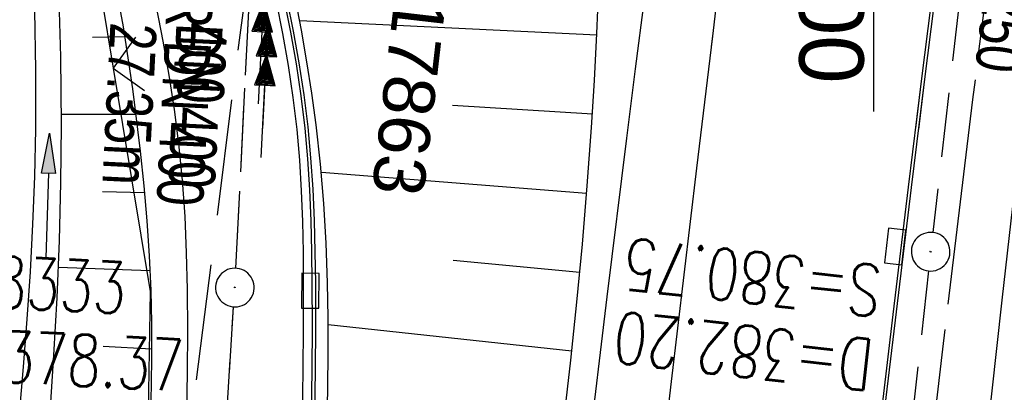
# Model space of a CAD drawing. Extents: x 508275 to 508667, y 447201 to 448341.
# Tile 22 of 33: x 508467 to 508505, y 448059 to 448073. Entities that reach past the tile are written whole.
import ezdxf
from ezdxf import colors
from ezdxf.entities.mleader import LeaderData, LeaderLine
from ezdxf.math import Vec2, Vec3

# ---------------------------------------------------------------- set-up
doc = ezdxf.new("R2010")
doc.units = 0
doc.header["$LTSCALE"] = 10
doc.header["$MEASUREMENT"] = 0
for name, pattern in [('ACAD_ISO16W100', [73, 15, -6.5, 15, -6.5, 15, -7, 1, -7]), ('ACHSE', [5.5, 4, -0.5, 0.5, -0.5]), ('AUSGEZOGEN', [0]), ('LT00', [0]), ('LT12', [0.4, 0.3, -0.1]), ('STRICHLINIE2', [0.375, 0.25, -0.125])]:
    doc.linetypes.add(name, pattern=pattern)
doc.layers.get('0').update_dxf_attribs({"linetype": 'LT00'})
for name, color, linetype in [('--EK_FBR', 250, 'LT00'), ('--EK_Halt-Pfeil', 4, 'LT00'), ('--EK_Haltung', 7, 'STRICHLINIE2'), ('--EK_Haltung-Text', 140, 'LT00'), ('--EK_Schacht-Text', 5, 'LT00'), ('--EL_Halt-Pfeil', 4, 'LT00'), ('--EL_Haltung', 182, 'STRICHLINIE2'), ('--EL_Haltung-Text', 182, 'LT00'), ('-AX-093', 35, 'ACHSE'), ('BAB-KABEL', 220, 'ACAD_ISO16W100'), ('DL', 182, 'LT12'), ('DL_PFEIL', 201, 'LT00'), ('DL_TEXT', 182, 'LT00'), ('FESTPKT_TEXT_A', 211, 'LT00'), ('PFEIL', 140, 'AUSGEZOGEN'), ('V125_AFBR_BAB', 250, 'LT00'), ('V125_H_BORD', 8, 'LT00'), ('V125_LD_MARK', 250, 'LT00'), ('V125_RASTER', 250, 'LT00'), ('V126_AFBR_BAB', 250, 'LT00'), ('V126_BOESCH', 250, 'LT00'), ('V126_BOSCHUNG', 250, 'LT00'), ('V126_GRABEN', 250, 'LT00'), ('V126_H_BORD', 8, 'LT00'), ('V126_KA_PRUF', 182, 'LT00'), ('V126_LD_MARK', 250, 'LT00'), ('V126_RINNE', 182, 'LT00'), ('V126_SINKK', 182, 'LT00'), ('V126_ZAUN', 40, 'LT00')]:
    doc.layers.add(name, color=color, linetype=linetype)
doc.styles.add('Haltungsbeschriftung', font='ARIAL.TTF', dxfattribs={"width": 0.75})
doc.styles.add('schachtbeschriftung', font='romans.shx', dxfattribs={"width": 0.75, "height": 2})
doc.styles.get("Standard").update_dxf_attribs({"font": 'ARIAL.TTF'})

# ---------------------------------------------------------------- blocks, each defined once
blk = doc.blocks.new('Pfreil3')
at = {"layer": 'PFEIL'}
blk.add_hatch(color=256, dxfattribs=at).paths.add_polyline_path([(-1.549, 0.273), (-1.549, -0.273), (0, 0)])
for p, q in [((-1.549, 0), (-4.831, 0)), ((-1.549, -0.273), (-1.549, 0.273)), ((-1.549, 0.273), (0, 0)), ((0, 0), (-1.549, -0.273))]:
    blk.add_line(p, q, dxfattribs=at)
blk = doc.blocks.new('_None')
blk = doc.blocks.new('SYMB0024')
at = {"color": 0, "linetype": 'ByBlock'}
for p, q in [((-0.5, 0.5), (0, 0)), ((0, 0), (0.5, 0.5))]:
    blk.add_line(p, q, dxfattribs=at)
blk = doc.blocks.new('SYMB0003')
at = {"color": 0, "linetype": 'ByBlock'}
for p, q in [((-0.015712, 0), (0.010166, 0.012015)), ((0, -0.021257), (-0.015712, 0)), ((0.010166, 0.012015), (0, -0.021257))]:
    blk.add_line(p, q, dxfattribs=at)
for points in [[(-0.031395, 0.499013), (-0.093691, 0.491144), (-0.154509, 0.475528), (-0.21289, 0.452414), (-0.267913, 0.422164), (-0.318712, 0.385257), (-0.364484, 0.342274), (-0.404509, 0.293893), (-0.438154, 0.240877), (-0.464888, 0.184062), (-0.484292, 0.124345), (-0.496058, 0.062667), (-0.5, 0)], [(0.5, 0), (0.496057, 0.062667), (0.484292, 0.124345), (0.464888, 0.184062), (0.438153, 0.240877), (0.404509, 0.293893), (0.364484, 0.342274), (0.318712, 0.385257), (0.267913, 0.422164), (0.21289, 0.452414), (0.154509, 0.475528), (0.093691, 0.491144), (0.031395, 0.499013), (-0.031395, 0.499013)], [(-0.5, 0), (-0.496058, -0.062667), (-0.484292, -0.124345), (-0.464888, -0.184062), (-0.438154, -0.240877), (-0.404509, -0.293893), (-0.364485, -0.342274), (-0.318712, -0.385257), (-0.267914, -0.422164), (-0.21289, -0.452414), (-0.154509, -0.475529), (-0.093691, -0.491144), (-0.031395, -0.499014), (0.031395, -0.499014)], [(0.031395, -0.499014), (0.093691, -0.491144), (0.154509, -0.475529), (0.21289, -0.452414), (0.267914, -0.422164), (0.318712, -0.385257), (0.364485, -0.342274), (0.404509, -0.293893), (0.438154, -0.240877), (0.464889, -0.184062), (0.484292, -0.124345), (0.496058, -0.062667), (0.5, 0)]]:
    blk.add_lwpolyline(points, dxfattribs=at)
blk = doc.blocks.new('SYMB0652')
at = {"color": 0, "linetype": 'ByBlock'}
blk.add_lwpolyline([(-0.15, -0.075), (0.15, -0.075), (0.15, 0.075), (-0.15, 0.075), (-0.15, -0.075)], dxfattribs=at)
blk = doc.blocks.new('SYMB0070')
at = {"color": 0, "linetype": 'ByBlock'}
for p, q in [((0.5, 0), (0.2, 0.1)), ((0.2, 0.1), (0.2, 0)), ((-0.5, 0), (0.2, 0)), ((0.468, 0), (0.21, 0.086)), ((0.21, 0.086), (0.21, -0.086)), ((0.21, -0.086), (0.468, 0)), ((0.22, -0.072), (0.437, 0)), ((0.23, -0.058), (0.405, 0)), ((0.24, -0.045), (0.374, 0)), ((0.342, 0), (0.25, 0.031)), ((0.25, 0.031), (0.25, -0.031)), ((0.25, -0.031), (0.342, 0)), ((0.26, -0.017), (0.31, 0)), ((0.27, -0.003), (0.279, 0))]:
    blk.add_line(p, q, dxfattribs=at)
for points in [[(0.2, 0), (0.2, -0.1), (0.5, 0)], [(0.437, 0), (0.22, 0.072), (0.22, -0.072)], [(0.405, 0), (0.23, 0.058), (0.23, -0.058)], [(0.374, 0), (0.24, 0.045), (0.24, -0.045)], [(0.31, 0), (0.26, 0.017), (0.26, -0.017)], [(0.279, 0), (0.27, 0.003), (0.27, -0.003)]]:
    blk.add_lwpolyline(points, dxfattribs=at)

msp = doc.modelspace()

# ---------------------------------------------------------------- linework, layer by layer
at = {"layer": '--EK_FBR'}
for points in [[(508485.014, 448020.147), (508485.421, 448024.118), (508485.829, 448028.09), (508486.241, 448032.06), (508486.657, 448036.031), (508487.081, 448040), (508487.513, 448043.969), (508488.204, 448050.131), (508488.917, 448056.29), (508489.653, 448062.447), (508490.41, 448068.601), (508490.748, 448071.3), (508491.092, 448073.998), (508491.441, 448076.696), (508491.681, 448078.517), (508491.922, 448080.337), (508492.164, 448082.157), (508492.634, 448085.709), (508493.102, 448089.261), (508493.568, 448092.814)], [(508477.822, 448057.868), (508477.849, 448059.575), (508477.865, 448061.284), (508477.867, 448062.994), (508477.858, 448064.186), (508477.835, 448065.378), (508477.792, 448066.568), (508477.722, 448067.755), (508477.619, 448068.938), (508477.469, 448070.186), (508477.282, 448071.429), (508477.063, 448072.668), (508476.818, 448073.903)], [(508473.335, 448057.931), (508473.364, 448059.531), (508473.376, 448061.132), (508473.364, 448062.734), (508473.33, 448064.15), (508473.267, 448065.565), (508473.17, 448066.977), (508473.033, 448068.384), (508472.863, 448069.719), (508472.657, 448071.049), (508472.423, 448072.375), (508472.166, 448073.699)]]:
    msp.add_lwpolyline(points, dxfattribs=at)
at = {"layer": '--EK_FBR', "color": 2}
for points in [[(508493.051, 447986.342), (508493.75, 447994.431), (508494.173, 447999.212), (508494.605, 448003.991), (508495.047, 448008.77), (508495.501, 448013.548), (508495.969, 448018.324), (508496.448, 448023.063), (508496.939, 448027.8), (508497.443, 448032.536), (508497.957, 448037.271), (508498.479, 448042.005), (508499.032, 448046.947), (508499.594, 448051.888), (508500.166, 448056.828), (508500.748, 448061.766), (508501.343, 448066.703), (508501.848, 448070.811), (508502.36, 448074.918), (508502.878, 448079.025), (508503.401, 448083.13), (508503.927, 448087.236), (508504.454, 448091.341)], [(508501.624, 448068.992), (508501.848, 448070.811), (508502.36, 448074.918), (508502.878, 448079.024), (508503.401, 448083.13), (508503.927, 448087.236), (508504.454, 448091.341)], [(508497.375, 447988.818), (508497.816, 447993.87), (508498.267, 447998.921), (508498.729, 448003.97), (508499.202, 448009.019), (508499.632, 448013.501), (508500.073, 448017.982), (508500.526, 448022.462), (508500.991, 448026.94), (508501.471, 448031.417), (508501.842, 448034.793), (508502.221, 448038.169), (508502.604, 448041.543), (508502.991, 448044.918), (508503.379, 448048.292), (508503.768, 448051.666), (508504.155, 448055.041), (508504.569, 448058.681), (508504.982, 448062.321), (508505.396, 448065.961)]]:
    msp.add_lwpolyline(points, dxfattribs=at)
at = {"layer": '--EK_Haltung'}
for p, q in [((508475.24, 448063.557), (508476.526, 448089.37)), ((508505.049, 448088.991), (508502.287, 448064.944)), ((508502.119, 448063.454), (508497.879, 448025.088)), ((508472.921, 448027.58), (508475.154, 448062.059))]:
    msp.add_line(p, q, dxfattribs=at)
at = {"layer": '--EL_Haltung'}
for p, q in [((508475.24, 448063.557), (508476.526, 448089.37)), ((508505.049, 448088.991), (508502.287, 448064.944)), ((508502.119, 448063.454), (508497.879, 448025.088)), ((508472.921, 448027.58), (508475.154, 448062.059))]:
    msp.add_line(p, q, dxfattribs=at)
at = {"layer": '-AX-093', "ltscale": 0.2}
msp.add_lwpolyline([(508513.432, 448137.561), (508511.925, 448128.136), (508510.44, 448118.484), (508509.011, 448108.824), (508507.637, 448099.156), (508506.316, 448089.48), (508505.047, 448079.798), (508503.827, 448070.109), (508502.655, 448060.415), (508501.529, 448050.714), (508500.448, 448041.009), (508499.411, 448031.299), (508498.415, 448021.585), (508497.459, 448011.867), (508496.542, 448002.144), (508495.661, 447992.419), (508494.815, 447982.691)], dxfattribs=at)
at = {"layer": 'BAB-KABEL', "ltscale": 0.03, "flags": 128}
msp.add_lwpolyline([(508483.284, 448141.058), (508483.035, 448139.227), (508479.751, 448113.403), (508481.527, 448103.17), (508480.164, 448094.262), (508478.935, 448090.579), (508477.433, 448087.401), (508476.34, 448080.034), (508472.781, 448052.024), (508471.007, 448040.418), (508470.052, 448032.878), (508469.506, 448025.92), (508468.687, 448016.779), (508466.83, 447996.179), (508463.714, 447929.595), (508460.374, 447843.858), (508458.4, 447784.541), (508457.287, 447767.197), (508455.205, 447723.038), (508453.729, 447699.288), (508451.379, 447637.698), (508449.204, 447601.324), (508447.463, 447580.353), (508445.551, 447556.949), (508439.899, 447511.622), (508435.634, 447479.341), (508431.536, 447447.33), (508425.814, 447408.25), (508422.058, 447386.255), (508419.489, 447370.364), (508419.463, 447366.692), (508417.017, 447353.034), (508419.671, 447348.567), (508418.263, 447336.935), (508413.792, 447330.933), (508402.026, 447282.819), (508386.099, 447280.447), (508366.681, 447274.025), (508361.372, 447269.698), (508361.657, 447256.667), (508362.195, 447223.902)], dxfattribs=at)
at = {"layer": 'DL'}
for p, q in [((508475.24, 448063.557), (508476.526, 448089.37)), ((508472.921, 448027.58), (508475.154, 448062.059))]:
    msp.add_line(p, q, dxfattribs=at)
at = {"layer": 'V125_AFBR_BAB', "color": 2}
msp.add_lwpolyline([(508501.624, 448068.992), (508501.848, 448070.811), (508502.36, 448074.918), (508502.878, 448079.024), (508503.401, 448083.13), (508503.927, 448087.236), (508504.454, 448091.341)], dxfattribs=at)
at = {"layer": 'V125_H_BORD'}
msp.add_lwpolyline([(508501.739, 448068.946), (508501.967, 448070.792), (508502.481, 448074.887), (508503.001, 448078.98), (508503.524, 448083.073), (508504.05, 448087.166), (508504.577, 448091.259)], dxfattribs=at)
at = {"layer": 'V125_LD_MARK'}
msp.add_lwpolyline([(508496.309, 448099.542), (508496.2, 448097.774), (508496.087, 448096.006), (508495.967, 448094.239), (508495.837, 448092.473), (508495.67, 448090.432), (508495.486, 448088.393), (508495.288, 448086.354), (508495.078, 448084.317), (508494.858, 448082.281), (508494.631, 448080.245), (508494.338, 448077.682), (508494.038, 448075.119), (508493.735, 448072.558), (508493.688, 448072.167)], dxfattribs=at)
at = {"layer": 'V125_RASTER'}
msp.add_line((508499.998, 448069.643), (508499.998, 448081.598), dxfattribs=at)
at = {"layer": 'V126_AFBR_BAB'}
for points in [[(508485.014, 448020.147), (508485.421, 448024.118), (508485.829, 448028.09), (508486.241, 448032.06), (508486.657, 448036.031), (508487.081, 448040), (508487.513, 448043.969), (508488.204, 448050.131), (508488.917, 448056.29), (508489.653, 448062.447), (508490.41, 448068.601), (508490.748, 448071.3), (508491.092, 448073.998), (508491.441, 448076.696), (508491.681, 448078.517), (508491.922, 448080.337), (508492.164, 448082.157), (508492.634, 448085.709), (508493.102, 448089.261), (508493.568, 448092.814)], [(508477.822, 448057.868), (508477.849, 448059.575), (508477.865, 448061.284), (508477.867, 448062.994), (508477.858, 448064.186), (508477.835, 448065.378), (508477.792, 448066.568), (508477.722, 448067.755), (508477.619, 448068.938), (508477.469, 448070.186), (508477.282, 448071.429), (508477.063, 448072.668), (508476.818, 448073.903)], [(508473.335, 448057.931), (508473.364, 448059.531), (508473.376, 448061.132), (508473.364, 448062.734), (508473.33, 448064.15), (508473.267, 448065.565), (508473.17, 448066.977), (508473.033, 448068.384), (508472.863, 448069.719), (508472.657, 448071.049), (508472.423, 448072.375), (508472.166, 448073.699)]]:
    msp.add_lwpolyline(points, dxfattribs=at)
at = {"layer": 'V126_AFBR_BAB', "color": 0}
for points in [[(508493.051, 447986.342), (508493.75, 447994.431), (508494.173, 447999.212), (508494.605, 448003.991), (508495.047, 448008.77), (508495.501, 448013.548), (508495.969, 448018.324), (508496.448, 448023.063), (508496.939, 448027.8), (508497.443, 448032.536), (508497.957, 448037.271), (508498.479, 448042.005), (508499.032, 448046.947), (508499.594, 448051.888), (508500.166, 448056.828), (508500.748, 448061.766), (508501.343, 448066.703), (508501.848, 448070.811), (508502.36, 448074.918), (508502.878, 448079.025), (508503.401, 448083.13), (508503.927, 448087.236), (508504.454, 448091.341)], [(508497.375, 447988.818), (508497.816, 447993.87), (508498.267, 447998.921), (508498.729, 448003.97), (508499.202, 448009.019), (508499.632, 448013.501), (508500.073, 448017.982), (508500.526, 448022.462), (508500.991, 448026.94), (508501.471, 448031.417), (508501.842, 448034.793), (508502.221, 448038.169), (508502.604, 448041.543), (508502.991, 448044.918), (508503.379, 448048.292), (508503.768, 448051.666), (508504.155, 448055.041), (508504.569, 448058.681), (508504.982, 448062.321), (508505.396, 448065.961)]]:
    msp.add_lwpolyline(points, dxfattribs=at)
at = {"layer": 'V126_BOESCH'}
for points in [[(508467.119, 448087.601), (508467.539, 448086.305), (508467.953, 448085.007), (508468.356, 448083.705), (508468.742, 448082.398), (508469.375, 448080.054), (508469.938, 448077.692), (508470.432, 448075.312), (508470.861, 448072.92), (508471.224, 448070.516), (508471.526, 448068.104), (508471.667, 448066.752), (508471.785, 448065.399), (508471.877, 448064.044), (508471.937, 448062.688), (508471.963, 448061.45), (508471.965, 448060.211), (508471.948, 448058.972), (508471.918, 448057.732)], [(508487.982, 448057.744), (508488.235, 448059.991), (508488.471, 448062.241), (508488.686, 448064.496), (508488.877, 448066.756), (508489.041, 448069.022), (508489.152, 448070.846), (508489.246, 448072.669), (508489.326, 448074.487)], [(508478.778, 448057.557), (508478.803, 448058.916), (508478.817, 448060.273), (508478.817, 448061.629), (508478.797, 448062.987), (508478.744, 448064.526), (508478.656, 448066.064), (508478.53, 448067.599), (508478.36, 448069.128), (508478.19, 448070.353), (508477.996, 448071.574), (508477.783, 448072.792), (508477.558, 448074.008)]]:
    msp.add_lwpolyline(points, dxfattribs=at)
at = {"layer": 'V126_BOSCHUNG'}
for p, q in [((508489.243, 448072.602), (508477.716, 448073.162)), ((508469.676, 448072.529), (508470.919, 448072.556)), ((508489.074, 448069.532), (508483.642, 448069.873)), ((508468.471, 448069.532), (508471.354, 448069.533)), ((508488.852, 448066.452), (508478.559, 448067.273)), ((508470.066, 448066.533), (508471.69, 448066.502)), ((508488.583, 448063.389), (508483.668, 448063.857)), ((508468.351, 448063.601), (508471.906, 448063.465)), ((508488.273, 448060.344), (508478.818, 448061.366)), ((508470.086, 448060.532), (508471.966, 448060.425))]:
    msp.add_line(p, q, dxfattribs=at)
at = {"layer": 'V126_GRABEN'}
for points in [[(508468.034, 448057.953), (508468.18, 448060.181), (508468.299, 448062.41), (508468.39, 448064.64), (508468.449, 448066.872), (508468.472, 448069.104), (508468.45, 448071.756), (508468.372, 448074.407), (508468.238, 448077.057), (508468.046, 448079.703), (508467.797, 448082.343), (508467.488, 448084.977), (508467.119, 448087.601), (508466.852, 448089.276), (508466.565, 448090.947), (508466.262, 448092.616), (508465.95, 448094.282), (508465.633, 448095.948)], [(508464.716, 448095.692), (508465.017, 448094.023), (508465.314, 448092.353), (508465.602, 448090.682), (508465.879, 448089.008), (508466.139, 448087.332), (508466.459, 448085.049), (508466.74, 448082.76), (508466.979, 448080.465), (508467.174, 448078.167), (508467.322, 448075.866), (508467.422, 448073.564), (508467.471, 448071.261), (508467.467, 448068.959), (508467.425, 448067.113), (508467.352, 448065.268), (508467.252, 448063.424), (508467.129, 448061.581), (508466.988, 448059.738), (508466.834, 448057.896)]]:
    msp.add_lwpolyline(points, dxfattribs=at)
at = {"layer": 'V126_H_BORD'}
for points in [[(508493.016, 447984.56), (508493.872, 447994.425), (508494.298, 447999.209), (508494.733, 448003.993), (508495.177, 448008.775), (508495.631, 448013.557), (508496.096, 448018.338), (508497.074, 448028.02), (508498.101, 448037.697), (508499.175, 448047.369), (508500.295, 448057.036), (508501.46, 448066.697), (508501.967, 448070.792), (508502.481, 448074.887), (508503.001, 448078.98), (508503.524, 448083.073), (508504.05, 448087.166), (508504.577, 448091.259)], [(508478.301, 448057.902), (508478.328, 448059.594), (508478.342, 448061.286), (508478.339, 448062.98), (508478.323, 448064.197), (508478.291, 448065.413), (508478.237, 448066.627), (508478.155, 448067.838), (508478.041, 448069.046), (508477.885, 448070.288), (508477.694, 448071.526), (508477.474, 448072.759), (508477.229, 448073.99)]]:
    msp.add_lwpolyline(points, dxfattribs=at)
at = {"layer": 'V126_LD_MARK'}
msp.add_lwpolyline([(508496.309, 448099.542), (508496.2, 448097.774), (508496.087, 448096.006), (508495.967, 448094.239), (508495.837, 448092.473), (508495.67, 448090.432), (508495.486, 448088.393), (508495.288, 448086.354), (508495.078, 448084.317), (508494.858, 448082.281), (508494.631, 448080.245), (508494.338, 448077.682), (508494.038, 448075.119), (508493.735, 448072.558), (508493.428, 448069.996), (508493.121, 448067.435), (508492.626, 448063.302), (508492.135, 448059.168), (508491.648, 448055.034)], dxfattribs=at)
at = {"layer": 'V126_RINNE'}
msp.add_lwpolyline([(508477.119, 448073.954), (508477.361, 448072.721), (508477.577, 448071.485), (508477.764, 448070.244), (508477.915, 448068.999), (508478.023, 448067.802), (508478.098, 448066.602), (508478.148, 448065.399), (508478.177, 448064.194), (508478.191, 448062.988), (508478.195, 448061.293), (508478.185, 448059.599), (508478.163, 448057.906)], dxfattribs=at)
at = {"layer": 'V126_ZAUN'}
msp.add_line((508468.024, 448086.119), (508470.481, 448071.321), dxfattribs=at)
msp.add_lwpolyline([(508470.481, 448071.321), (508471.92, 448062.654), (508471.81, 448056.441)], dxfattribs=at)

# ---------------------------------------------------------------- block references
at = {"layer": '--EK_Halt-Pfeil', "xscale": 3.999999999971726, "yscale": 4, "zscale": 4, "rotation": 87.14783000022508}
msp.add_blockref('SYMB0070', (508476.391, 448070.98), dxfattribs=at)
at = {"layer": '--EL_Halt-Pfeil', "xscale": 3.999999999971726, "yscale": 4, "zscale": 4, "rotation": 87.14783000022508}
msp.add_blockref('SYMB0070', (508476.327, 448069.859), dxfattribs=at)
at = {"layer": 'DL_PFEIL', "xscale": 3.999999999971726, "yscale": 4, "zscale": 4, "rotation": 87.14783000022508}
msp.add_blockref('SYMB0070', (508476.221, 448071.937), dxfattribs=at)
at = {"layer": 'PFEIL', "rotation": 88.31429733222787}
msp.add_blockref('Pfreil3', (508468.011, 448068.793), dxfattribs=at)
at = {"layer": 'V126_KA_PRUF', "xscale": 1.50000000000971, "yscale": 1.5, "zscale": 1.5, "rotation": 263.3832000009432}
for p in [(508502.202, 448064.2), (508475.202, 448062.809)]:
    msp.add_blockref('SYMB0003', p, dxfattribs=at)
at = {"layer": 'V126_SINKK', "yscale": 4.5, "zscale": 4.5}
for p, xscale, rotation in [((508500.82, 448064.402), 4.499999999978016, 263.3832000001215), ((508478.127, 448062.686), 4.499999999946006, 269.4713966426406)]:
    msp.add_blockref('SYMB0652', p, dxfattribs=dict(at, xscale=xscale, rotation=rotation))
at = {"layer": 'V126_ZAUN', "xscale": 2.099999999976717, "yscale": 2.099999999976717, "zscale": 2.1, "rotation": 279.426589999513}
msp.add_blockref('SYMB0024', (508470.481, 448071.321), dxfattribs=at)

# ---------------------------------------------------------------- texts
at = {"layer": '--EK_Haltung-Text', "style": 'Haltungsbeschriftung', "width": 0.75}
for s, p in [('2.9‰ 27.35m', (508470.624, 448078.141)), ('StBR DN 400', (508473.181, 448078.013))]:
    msp.add_text(s, height=1.8, rotation=-92.8522, dxfattribs=at).set_placement(p)
at = {"layer": '--EK_Schacht-Text', "style": 'schachtbeschriftung', "width": 0.75}
for s, rotation, p in [('S=380.75', -186.308, (508500.379, 448063.641)), ('178333', -2.8522, (508463.223, 448062.167)), ('D=382.20', -186.308, (508500.063, 448060.78)), ('D=378.37', -2.8522, (508463.08, 448059.29))]:
    msp.add_text(s, height=2, rotation=rotation, dxfattribs=at).set_placement(p)
at = {"layer": '--EL_Haltung-Text', "style": 'Haltungsbeschriftung', "width": 0.75}
for s, rotation, p in [('KMZR DN 250', -96.5528, (508505.321, 448083.448)), ('StBR DN 400', -92.8522, (508472.727, 448077.333))]:
    msp.add_text(s, height=1.8, rotation=rotation, dxfattribs=at).set_placement(p)
at = {"layer": 'DL_TEXT', "style": 'Haltungsbeschriftung', "width": 0.75}
msp.add_text('StBR 400', height=1.8, rotation=-92.8522, dxfattribs=at).set_placement((508473.36, 448078.052))
at = {"layer": 'V125_RASTER', "width": 0.965}
msp.add_text(' 508500', height=2.5, rotation=-89.9995, dxfattribs=at).set_placement((508497.101, 448082.905))

# ---------------------------------------------------------------- leaders
at = {"layer": 'FESTPKT_TEXT_A'}
ml = msp.add_multileader_mtext('Standard', dxfattribs=at)
ml.set_content('{\\H0.09x;\\P\\H11.111x; 17863 \\~\\P\\H0.09x;   }', color=256)
ml.set_leader_properties(color=256, linetype='ByLayer', lineweight=-1)
ml.set_arrow_properties(name='NONE')
ml.build(insert=Vec2(0, 0))
ml.multileader.update_dxf_attribs({"has_text_frame": 1, "text_left_attachment_type": 2, "text_right_attachment_type": 2, "dogleg_length": 1, "arrow_head_size": 0.18})
ctx = ml.context
ctx.base_point, ctx.char_height, ctx.arrow_head_size, ctx.landing_gap_size, ctx.plane_origin, ctx.plane_x_axis, ctx.plane_y_axis = Vec3(508482.167, 448075.221), 2, 0.18, 0.3, Vec3(508502.553, 448047.358), Vec3(-0.115228, -0.993339), Vec3(0.993339, -0.115228)
ctx.left_attachment, ctx.right_attachment = 2, 2
notes = []
notes.append((ctx, [(0, (1, 1, 0), (508482.282, 448076.214), (-0.115228, -0.993339), 1, [(0, [(508489.487, 448081.745)], 0, [])])]))
ctx.mtext.insert, ctx.mtext.text_direction, ctx.mtext.rotation, ctx.mtext.line_spacing_factor, ctx.mtext.flow_direction = Vec3(508483.698, 448074.741), Vec3(-0.115228, -0.993339), 4.596904, 0.7, 5
for ctx, leaders in notes:
    for number, flags, end, landing, length, lines in leaders:
        leader = LeaderData()
        leader.index, (leader.has_last_leader_line, leader.has_dogleg_vector, leader.attachment_direction) = number, flags
        leader.last_leader_point, leader.dogleg_vector, leader.dogleg_length = Vec3(end), Vec3(landing), length
        for number, points, colour, breaks in lines:
            line = LeaderLine()
            line.index, line.vertices, line.color, line.breaks = number, Vec3.list(points), colors.encode_raw_color(colour), breaks
            leader.lines.append(line)
        ctx.leaders.append(leader)

doc.saveas('drawing.dxf')
